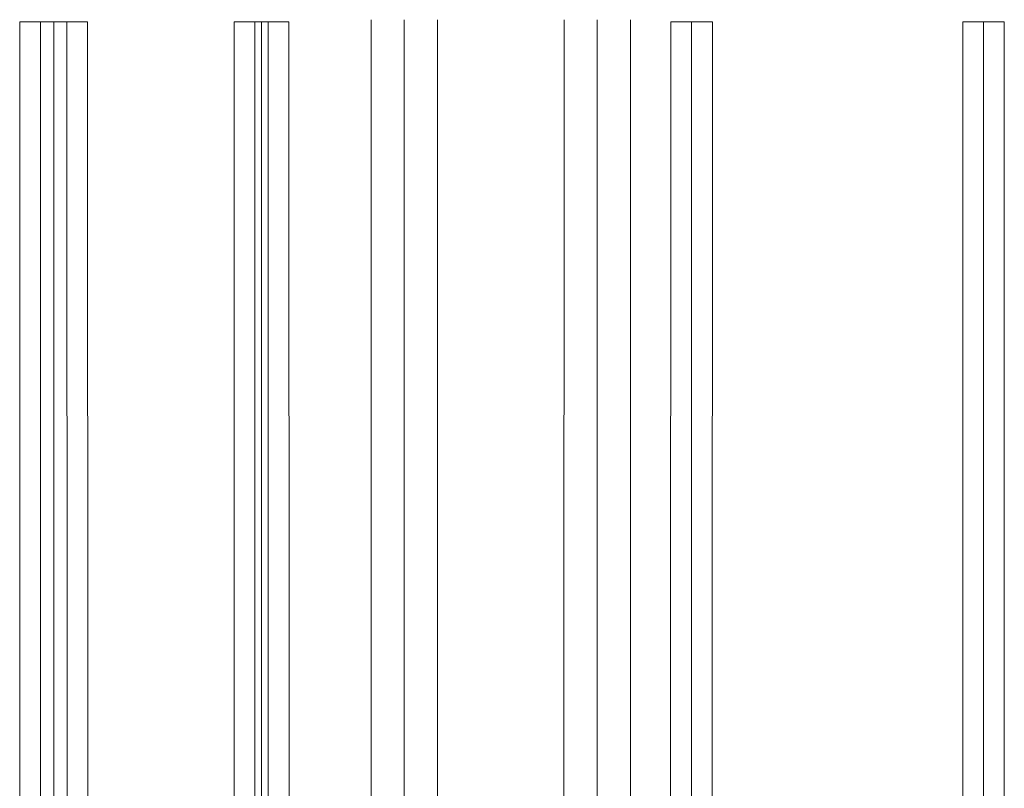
# Model space of a CAD drawing. Header units: millimetres. Extents: x -9182 to -5604, y -634 to 2880.
# Tile 12 of 14: x -8736 to -8262, y 2510 to 2880. Entities that reach past the tile are written whole.
import ezdxf

# ---------------------------------------------------------------- set-up
doc = ezdxf.new("R2010")
doc.units = ezdxf.units.MM
doc.layers.add('P-PIPE', color=3, linetype='Continuous', lineweight=18)
doc.layers.add('P-PIPE-CNTR', color=3, linetype='Continuous', lineweight=18)

msp = doc.modelspace()

# ---------------------------------------------------------------- linework, layer by layer
at = {"layer": 'P-PIPE'}
for p, q in [((-8735.66, 2878.86), (-8735.46, 1945)), ((-8725.66, 2878.86), (-8725.46, 1945)), ((-8712.76, 1945), (-8712.96, 2878.86)), ((-8702.76, 1945), (-8702.96, 2878.87)), ((-8632.51, 2878.86), (-8632.31, 1930)), ((-8622.51, 2878.86), (-8622.31, 1930)), ((-8615.91, 1930), (-8616.11, 2878.86)), ((-8605.91, 1930), (-8606.11, 2878.86)), ((-8566.57, 2879.91), (-8566.57, 2020.75)), ((-8534.57, 2044.51), (-8534.57, 2879.91)), ((-8473.68, 2879.91), (-8473.77, 2077.42)), ((-8441.77, 2077.42), (-8441.68, 2879.91))]:
    msp.add_line(p, q, dxfattribs=at)
at = {"layer": 'P-PIPE', "color": 1}
for p, q in [((-8422.29, 2878.91), (-8422.53, 2077.42)), ((-8402.53, 2080.39), (-8402.29, 2878.91))]:
    msp.add_line(p, q, dxfattribs=at)
at = {"layer": 'P-PIPE', "color": 5}
for p, q in [((-8281.77, 2878.86), (-8281.77, 2072.76)), ((-8261.77, 2072.78), (-8261.77, 2878.86))]:
    msp.add_line(p, q, dxfattribs=at)
at = {"layer": 'P-PIPE'}
for centre, major_axis, ratio, start_param, end_param in [((-8719.31, 2878.86), (16.35, 0), 0.000248, 1.570796, 3.141593), ((-8719.31, 2878.86), (6.35, 0), 0.000248, 1.570796, 3.141593), ((-8719.31, 2878.86), (16.35, 0), 0.000248, 0, 1.570796), ((-8719.31, 2878.86), (6.35, 0), 0.000248, 0, 1.570796), ((-8619.31, 2878.86), (13.2, 0), 0.000262, 1.570796, 3.141593), ((-8619.31, 2878.86), (3.2, 0), 0.000262, 1.570796, 3.141593), ((-8619.31, 2878.86), (13.2, 0), 0.000262, 0, 1.570796), ((-8619.31, 2878.86), (3.2, 0), 0.000262, 0, 1.570796)]:
    msp.add_ellipse(centre, major_axis=major_axis, ratio=ratio, start_param=start_param, end_param=end_param, dxfattribs=at)
at = {"layer": 'P-PIPE', "color": 1}
for start_param, end_param in [(0, 1.570796), (1.570796, 3.141593)]:
    msp.add_ellipse((-8412.29, 2878.91), major_axis=(-10, 0), ratio=0.000187, start_param=start_param, end_param=end_param, dxfattribs=at)
at = {"layer": 'P-PIPE', "color": 5}
for start_param, end_param in [(3.141593, 4.712389), (4.712389, 6.283185)]:
    msp.add_ellipse((-8271.77, 2878.86), major_axis=(10, 0), ratio=0.000209, start_param=start_param, end_param=end_param, dxfattribs=at)
at = {"layer": 'P-PIPE-CNTR'}
for p, q in [((-8719.11, 1945), (-8719.31, 2878.86)), ((-8619.11, 1930), (-8619.31, 2878.86)), ((-8550.57, 2033.8), (-8550.57, 2879.91)), ((-8457.68, 2879.91), (-8457.77, 2077.42))]:
    msp.add_line(p, q, dxfattribs=at)
at = {"layer": 'P-PIPE-CNTR', "color": 1}
msp.add_line((-8412.29, 2878.91), (-8412.53, 2077.34), dxfattribs=at)
at = {"layer": 'P-PIPE-CNTR', "color": 5}
msp.add_line((-8271.77, 2072.77), (-8271.77, 2878.86), dxfattribs=at)

doc.saveas('drawing.dxf')
